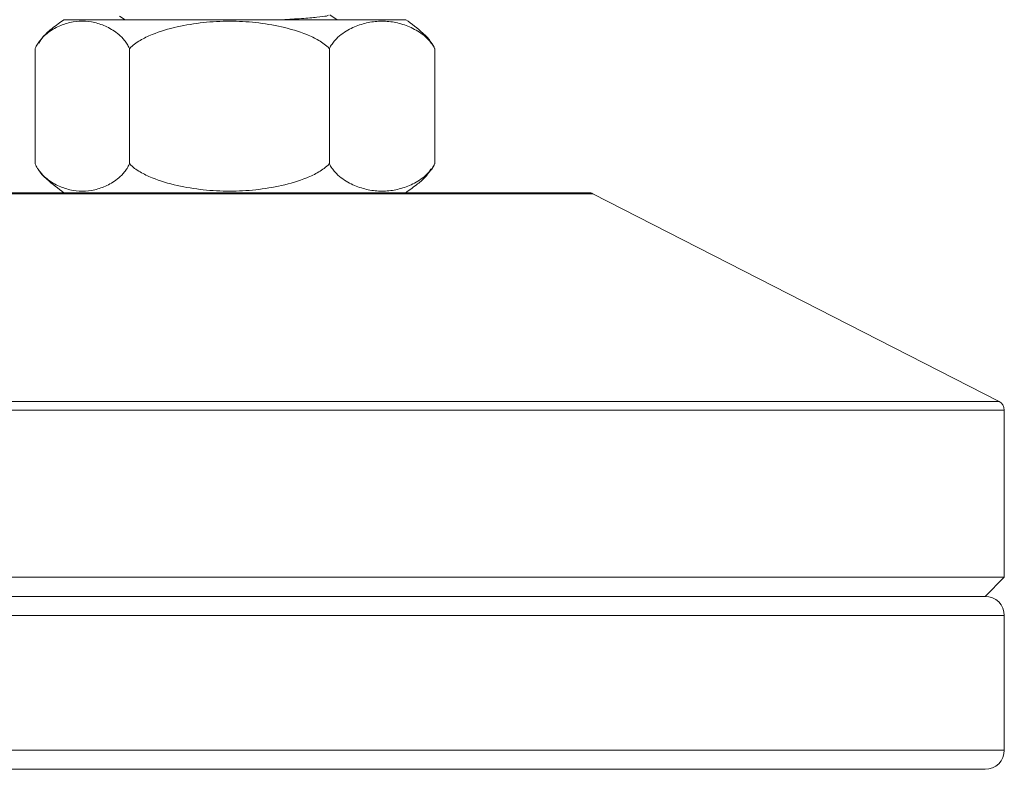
# Model space of a CAD drawing. Header units: millimetres. Extents: x 6 to 218, y 6 to 184.
# Tile 2 of 10: x 117 to 142, y 45 to 65. Entities that reach past the tile are written whole.
import ezdxf

# ---------------------------------------------------------------- set-up
doc = ezdxf.new("R2010")
doc.units = ezdxf.units.MM

msp = doc.modelspace()

# ---------------------------------------------------------------- linework, layer by layer
at = {"color": 7, "linetype": 'Continuous', "lineweight": 15}
for p, q in [((119.314, 64.755), (119.46, 64.66)), ((124.97, 64.66), (124.778, 64.785)), ((117.867, 64.66), (126.754, 64.66)), ((117.117, 63.91), (117.117, 60.91)), ((119.572, 63.91), (119.572, 60.91)), ((124.766, 63.91), (124.766, 60.91)), ((127.504, 63.91), (127.504, 60.91)), ((113.121, 60.16), (131.501, 60.16)), ((142.175, 54.73), (131.614, 60.133)), ((142.311, 50.16), (142.311, 54.507)), ((102.311, 50.16), (142.311, 50.16)), ((141.811, 49.66), (142.311, 50.16)), ((102.811, 49.66), (122.311, 49.66)), ((122.311, 49.66), (141.811, 49.66)), ((142.311, 45.66), (142.311, 49.16)), ((122.311, 45.16), (102.811, 45.16)), ((141.811, 45.16), (122.311, 45.16))]:
    msp.add_line(p, q, dxfattribs=at)
at = {"color": 142, "linetype": 'Continuous', "lineweight": 0, "true_color": 0x0080c0}
for p, q in [((117.12, 63.91), (117.117, 63.91)), ((117.12, 63.91), (117.12, 63.91)), ((119.577, 63.91), (119.57, 63.91)), ((119.572, 63.91), (119.57, 63.91)), ((119.577, 63.91), (119.572, 63.91)), ((124.769, 63.91), (124.761, 63.91)), ((124.766, 63.91), (124.761, 63.91)), ((124.769, 63.91), (124.766, 63.91)), ((127.504, 63.91), (127.502, 63.91)), ((117.12, 60.91), (117.117, 60.91)), ((117.12, 60.91), (117.12, 60.91)), ((119.577, 60.91), (119.57, 60.91)), ((119.572, 60.91), (119.57, 60.91)), ((119.577, 60.91), (119.572, 60.91)), ((124.769, 60.91), (124.761, 60.91)), ((124.766, 60.91), (124.761, 60.91)), ((124.769, 60.91), (124.766, 60.91)), ((127.504, 60.91), (127.502, 60.91)), ((141.811, 49.66), (102.811, 49.66))]:
    msp.add_line(p, q, dxfattribs=at)
at = {"color": 8, "linetype": 'Continuous', "lineweight": 15}
for p, q in [((131.614, 60.133), (113.007, 60.133)), ((102.447, 54.73), (122.311, 54.73)), ((122.311, 54.73), (142.175, 54.73)), ((122.311, 54.507), (102.311, 54.507)), ((142.311, 54.507), (122.311, 54.507)), ((122.311, 49.16), (102.311, 49.16)), ((142.311, 49.16), (122.311, 49.16)), ((102.311, 45.66), (122.311, 45.66)), ((122.311, 45.66), (142.311, 45.66))]:
    msp.add_line(p, q, dxfattribs=at)
at = {"color": 7, "linetype": 'Continuous', "lineweight": 15}
for centre, radius, start, end in [((131.501, 59.91), 0.25, 62.9044, 90), ((142.061, 54.507), 0.25, 0, 62.9044), ((141.811, 49.16), 0.5, 0, 90), ((141.811, 45.66), 0.5, 270, 0)]:
    msp.add_arc(centre, radius, start, end, dxfattribs=at)
for points, knots in [([(124.746, 64.776), (124.734, 64.769), (124.704, 64.752), (124.463, 64.723), (124.073, 64.69), (123.717, 64.67), (123.542, 64.66)], [0, 0, 0, 0, 0.180752, 0.456987, 0.733222, 1, 1, 1, 1]), ([(119.57, 63.91), (119.552, 63.955), (119.531, 63.993), (119.488, 64.062), (119.465, 64.093), (119.394, 64.18), (119.345, 64.228), (119.195, 64.357), (119.091, 64.421), (118.88, 64.524), (118.774, 64.56), (118.561, 64.609), (118.454, 64.621), (118.239, 64.621), (118.131, 64.609), (117.916, 64.56), (117.809, 64.524), (117.598, 64.422), (117.494, 64.357), (117.343, 64.228), (117.294, 64.179), (117.224, 64.093), (117.201, 64.062), (117.158, 63.993), (117.137, 63.954), (117.12, 63.91)], [0, 0, 0, 0, 0.03125, 0.03125, 0.0625, 0.0625, 0.125, 0.125, 0.25, 0.25, 0.375, 0.375, 0.5, 0.5, 0.625, 0.625, 0.75, 0.75, 0.875, 0.875, 0.9375, 0.9375, 0.96875, 0.96875, 1, 1, 1, 1]), ([(117.867, 64.66), (117.765, 64.586), (117.578, 64.451), (117.344, 64.256), (117.25, 64.108), (117.213, 64.049)], [0, 0, 0, 0, 0.420533, 0.769247, 1, 1, 1, 1]), ([(124.761, 63.91), (124.723, 63.955), (124.68, 63.993), (124.588, 64.062), (124.54, 64.093), (124.39, 64.18), (124.286, 64.228), (123.969, 64.357), (123.749, 64.421), (123.302, 64.524), (123.077, 64.56), (122.626, 64.609), (122.4, 64.621), (121.946, 64.621), (121.717, 64.609), (121.262, 64.56), (121.036, 64.524), (120.59, 64.422), (120.369, 64.357), (120.051, 64.228), (119.946, 64.179), (119.798, 64.093), (119.75, 64.062), (119.658, 63.993), (119.615, 63.954), (119.577, 63.91)], [0, 0, 0, 0, 0.03125, 0.03125, 0.0625, 0.0625, 0.125, 0.125, 0.25, 0.25, 0.375, 0.375, 0.5, 0.5, 0.625, 0.625, 0.75, 0.75, 0.875, 0.875, 0.9375, 0.9375, 0.96875, 0.96875, 1, 1, 1, 1]), ([(127.502, 63.91), (127.482, 63.955), (127.459, 63.993), (127.411, 64.062), (127.385, 64.093), (127.306, 64.18), (127.251, 64.228), (127.084, 64.357), (126.968, 64.421), (126.732, 64.524), (126.614, 64.56), (126.376, 64.609), (126.257, 64.621), (126.017, 64.621), (125.897, 64.609), (125.657, 64.56), (125.538, 64.524), (125.303, 64.422), (125.186, 64.357), (125.018, 64.228), (124.963, 64.179), (124.885, 64.093), (124.86, 64.062), (124.811, 63.993), (124.788, 63.954), (124.769, 63.91)], [0, 0, 0, 0, 0.03125, 0.03125, 0.0625, 0.0625, 0.125, 0.125, 0.25, 0.25, 0.375, 0.375, 0.5, 0.5, 0.625, 0.625, 0.75, 0.75, 0.875, 0.875, 0.9375, 0.9375, 0.96875, 0.96875, 1, 1, 1, 1]), ([(127.418, 64.055), (127.409, 64.071), (127.352, 64.169), (127.132, 64.381), (126.906, 64.548), (126.754, 64.66)], [0, 0, 0, 0, 0.0632426, 0.3729294, 1, 1, 1, 1]), ([(127.417, 64.054), (127.429, 64.04), (127.462, 64.004), (127.487, 63.946), (127.502, 63.91)], [0, 0, 0, 0, 0.385397, 1, 1, 1, 1]), ([(119.57, 60.91), (119.552, 60.865), (119.531, 60.828), (119.488, 60.758), (119.465, 60.727), (119.394, 60.64), (119.345, 60.592), (119.195, 60.464), (119.091, 60.399), (118.88, 60.297), (118.774, 60.26), (118.561, 60.212), (118.454, 60.199), (118.239, 60.199), (118.131, 60.211), (117.916, 60.26), (117.809, 60.297), (117.598, 60.399), (117.494, 60.464), (117.343, 60.593), (117.294, 60.641), (117.224, 60.727), (117.201, 60.758), (117.158, 60.828), (117.137, 60.866), (117.12, 60.91)], [0, 0, 0, 0, 0.03125, 0.03125, 0.0625, 0.0625, 0.125, 0.125, 0.25, 0.25, 0.375, 0.375, 0.5, 0.5, 0.625, 0.625, 0.75, 0.75, 0.875, 0.875, 0.9375, 0.9375, 0.96875, 0.96875, 1, 1, 1, 1]), ([(117.203, 60.766), (117.213, 60.749), (117.269, 60.652), (117.49, 60.44), (117.716, 60.272), (117.867, 60.16)], [0, 0, 0, 0, 0.063243, 0.372929, 1, 1, 1, 1]), ([(124.761, 60.91), (124.723, 60.865), (124.68, 60.828), (124.588, 60.758), (124.54, 60.727), (124.39, 60.64), (124.286, 60.592), (123.969, 60.464), (123.749, 60.399), (123.302, 60.297), (123.077, 60.26), (122.626, 60.212), (122.4, 60.199), (121.946, 60.199), (121.717, 60.211), (121.262, 60.26), (121.036, 60.297), (120.59, 60.399), (120.369, 60.464), (120.051, 60.593), (119.946, 60.641), (119.798, 60.727), (119.75, 60.758), (119.658, 60.828), (119.615, 60.866), (119.577, 60.91)], [0, 0, 0, 0, 0.03125, 0.03125, 0.0625, 0.0625, 0.125, 0.125, 0.25, 0.25, 0.375, 0.375, 0.5, 0.5, 0.625, 0.625, 0.75, 0.75, 0.875, 0.875, 0.9375, 0.9375, 0.96875, 0.96875, 1, 1, 1, 1]), ([(127.502, 60.91), (127.482, 60.865), (127.459, 60.828), (127.411, 60.758), (127.385, 60.727), (127.306, 60.64), (127.251, 60.592), (127.084, 60.464), (126.968, 60.399), (126.732, 60.297), (126.614, 60.26), (126.376, 60.212), (126.257, 60.199), (126.017, 60.199), (125.897, 60.211), (125.657, 60.26), (125.538, 60.297), (125.303, 60.399), (125.186, 60.464), (125.018, 60.593), (124.963, 60.641), (124.885, 60.727), (124.86, 60.758), (124.811, 60.828), (124.788, 60.866), (124.769, 60.91)], [0, 0, 0, 0, 0.03125, 0.03125, 0.0625, 0.0625, 0.125, 0.125, 0.25, 0.25, 0.375, 0.375, 0.5, 0.5, 0.625, 0.625, 0.75, 0.75, 0.875, 0.875, 0.9375, 0.9375, 0.96875, 0.96875, 1, 1, 1, 1]), ([(126.754, 60.16), (126.856, 60.234), (127.043, 60.37), (127.277, 60.565), (127.371, 60.713), (127.408, 60.772)], [0, 0, 0, 0, 0.4205333, 0.7692469, 1, 1, 1, 1]), ([(127.336, 60.667), (127.377, 60.71), (127.439, 60.772), (127.486, 60.876), (127.502, 60.91)], [0, 0, 0, 0, 0.667604, 1, 1, 1, 1])]:
    msp.add_open_spline(points, degree=3, knots=knots, dxfattribs=at)

doc.saveas('drawing.dxf')
